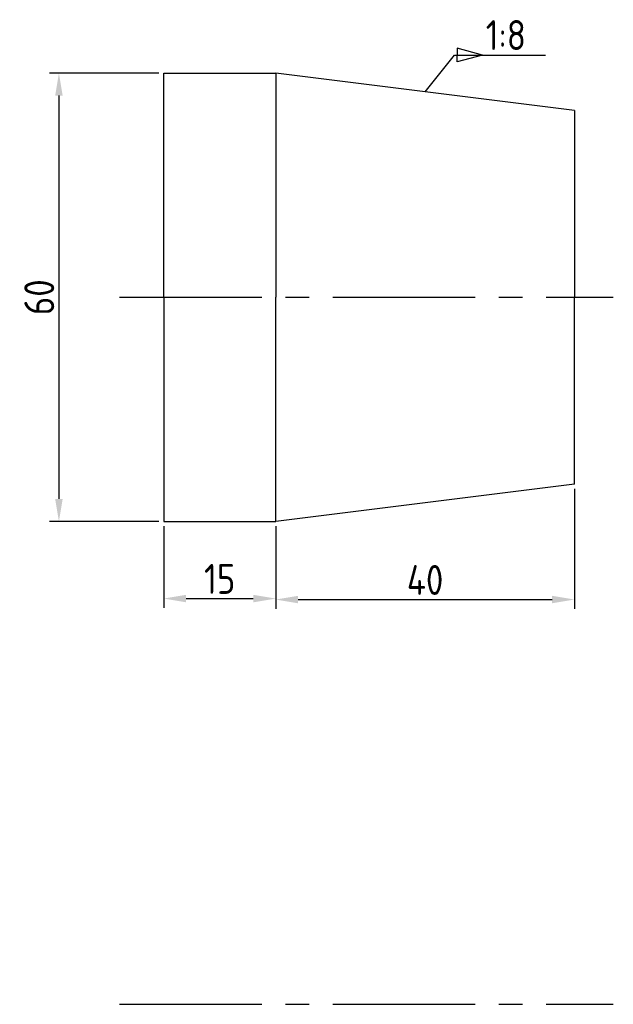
# Model space of a CAD drawing. Header units: millimetres. Extents: x 1766 to 3685, y 2551 to 5291.
import ezdxf

# ---------------------------------------------------------------- set-up
doc = ezdxf.new("R2010")
doc.units = ezdxf.units.MM
doc.linetypes.add('CENTER2', pattern=[28.575, 19.05, -3.175, 3.175, -3.175])
doc.layers.add('中心线', color=7, linetype='CENTER2')
doc.layers.add('尺寸线', color=7, linetype='Continuous')
doc.layers.add('粗实线', color=7, linetype='Continuous', lineweight=30)
doc.styles.get("Standard").update_dxf_attribs({"font": 'gbenor.shx'})
doc.dimstyles.new('机械制图', dxfattribs={"dimtxt": 4, "dimasz": 3, "dimexe": 1.25, "dimexo": 0.625, "dimtad": 1, "dimtoh": 1, "dimdec": 0, "dimdsep": 46, "dimtxsty": 'Standard', "dimcen": 2.5, "dimadec": 0, "dimazin": 0, "dimtfac": 1, "dimtdec": 0, "dimtmove": 0, "dimatfit": 3, "dimfxl": 1, "dimarcsym": 0})

# ---------------------------------------------------------------- blocks, each defined once
blk = doc.blocks.new('*D2')
at = {"layer": 'Defpoints', "color": 0, "transparency": 16777216}
for p in [(1784.89, 2675.34), (1770.86, 2615.34), (1784.89, 2615.34)]:
    blk.add_point(p, dxfattribs=at)
at = {"layer": '尺寸线', "color": 0, "lineweight": -2, "transparency": 16777216}
for p, q in [((1784.26, 2675.34), (1769.61, 2675.34)), ((1770.86, 2672.34), (1770.86, 2618.34)), ((1784.26, 2615.34), (1769.61, 2615.34))]:
    blk.add_line(p, q, dxfattribs=at)
at = {"layer": '尺寸线', "color": 0, "transparency": 16777216}
for points in [[(1770.36, 2672.34), (1771.36, 2672.34), (1770.86, 2675.34)], [(1770.36, 2618.34), (1771.36, 2618.34), (1770.86, 2615.34)]]:
    blk.add_solid(points, dxfattribs=at)
at = {"layer": '尺寸线', "color": 0, "transparency": 16777216, "insert": (1768.23, 2645.34), "char_height": 4, "attachment_point": 5, "rotation": 90}
blk.add_mtext('60', dxfattribs=at)
blk = doc.blocks.new('_None')
blk = doc.blocks.new('*D3')
at = {"layer": 'Defpoints', "color": 0, "transparency": 16777216}
for p in [(1784.89, 2615.34), (1799.89, 2615.34), (1799.89, 2605.01)]:
    blk.add_point(p, dxfattribs=at)
at = {"layer": '尺寸线', "color": 0, "lineweight": -2, "transparency": 16777216}
for p, q in [((1784.89, 2614.72), (1784.89, 2603.76)), ((1799.89, 2614.72), (1799.89, 2603.76)), ((1787.89, 2605.01), (1796.89, 2605.01))]:
    blk.add_line(p, q, dxfattribs=at)
at = {"layer": '尺寸线', "color": 0, "transparency": 16777216}
for points in [[(1787.89, 2605.51), (1787.89, 2604.51), (1784.89, 2605.01)], [(1796.89, 2605.51), (1796.89, 2604.51), (1799.89, 2605.01)]]:
    blk.add_solid(points, dxfattribs=at)
at = {"layer": '尺寸线', "color": 0, "transparency": 16777216, "insert": (1792.39, 2607.64), "char_height": 4, "attachment_point": 5}
blk.add_mtext('15', dxfattribs=at)
blk = doc.blocks.new('*D4')
at = {"layer": 'Defpoints', "color": 0, "transparency": 16777216}
for p in [(1839.89, 2620.34), (1799.89, 2615.34), (1839.89, 2604.88)]:
    blk.add_point(p, dxfattribs=at)
at = {"layer": '尺寸线', "color": 0, "lineweight": -2, "transparency": 16777216}
for p, q in [((1839.89, 2619.72), (1839.89, 2603.63)), ((1799.89, 2614.72), (1799.89, 2603.63)), ((1802.89, 2604.88), (1836.89, 2604.88))]:
    blk.add_line(p, q, dxfattribs=at)
at = {"layer": '尺寸线', "color": 0, "transparency": 16777216}
for points in [[(1802.89, 2605.38), (1802.89, 2604.38), (1799.89, 2604.88)], [(1836.89, 2605.38), (1836.89, 2604.38), (1839.89, 2604.88)]]:
    blk.add_solid(points, dxfattribs=at)
at = {"layer": '尺寸线', "color": 0, "transparency": 16777216, "insert": (1819.89, 2607.5), "char_height": 4, "attachment_point": 5}
blk.add_mtext('40', dxfattribs=at)

msp = doc.modelspace()

# ---------------------------------------------------------------- linework, layer by layer
at = {"layer": '中心线'}
for p, q in [((1778.96, 2645.34), (1845.09, 2645.34)), ((1778.96, 2550.71), (1845.09, 2550.71))]:
    msp.add_line(p, q, dxfattribs=at)
at = {"layer": '尺寸线'}
for p, q in [((1827.59, 2677.75), (1824.19, 2678.66)), ((1824.19, 2678.66), (1824.19, 2677.75)), ((1827.59, 2677.75), (1824.19, 2676.84)), ((1824.19, 2676.84), (1824.19, 2677.75))]:
    msp.add_line(p, q, dxfattribs=at)
at = {"layer": '粗实线'}
for p, q in [((1784.89, 2645.34), (1784.89, 2675.34)), ((1784.89, 2675.34), (1799.89, 2675.34)), ((1799.89, 2675.34), (1799.89, 2645.34)), ((1839.89, 2670.34), (1799.89, 2675.34)), ((1839.89, 2670.34), (1839.89, 2645.34)), ((1784.89, 2645.34), (1784.89, 2615.34)), ((1799.89, 2615.34), (1799.89, 2645.34)), ((1839.89, 2620.34), (1839.89, 2645.34)), ((1839.89, 2620.34), (1799.89, 2615.34)), ((1784.89, 2615.34), (1799.89, 2615.34))]:
    msp.add_line(p, q, dxfattribs=at)

# ---------------------------------------------------------------- texts
at = {"layer": '尺寸线', "insert": (1828.01, 2682.43), "char_height": 4, "attachment_point": 1}
msp.add_mtext_dynamic_manual_height_columns('1:8', width=8.328, gutter_width=12.5, heights=[0], dxfattribs=at)

# ---------------------------------------------------------------- dimensions: what is measured, and where the dimension line sits
at = {"layer": '尺寸线'}
dim = msp.add_linear_dim(base=(1770.86, 2615.34), p1=(1784.89, 2675.34), p2=(1784.89, 2615.34), angle=90, dimstyle='机械制图', override={"dimldrblk": 'None'}, dxfattribs=at)
dim.commit()
dim.dimension.update_dxf_attribs({"geometry": '*D2', "text_midpoint": (1768.23, 2645.34)})
dim = msp.add_linear_dim(base=(1839.89, 2604.88), p1=(1799.89, 2615.34), p2=(1839.89, 2620.34), dimstyle='机械制图', override={"dimldrblk": 'None'}, dxfattribs=at)
dim.commit()
dim.dimension.update_dxf_attribs({"geometry": '*D4', "text_midpoint": (1819.89, 2604.88), "dimtype": 160})
dim = msp.add_linear_dim(base=(1799.89, 2605.01), p1=(1784.89, 2615.34), p2=(1799.89, 2615.34), dimstyle='机械制图', override={"dimldrblk": 'None'}, dxfattribs=at)
dim.commit()
dim.dimension.update_dxf_attribs({"geometry": '*D3', "text_midpoint": (1792.39, 2607.64)})

# ---------------------------------------------------------------- leaders
msp.add_leader([(1819.89, 2672.84), (1823.81, 2677.75), (1836.03, 2677.75)], dimstyle='机械制图', override={"dimgap": 0.625, "dimtad": 0, "dimldrblk": 'None'}, dxfattribs=at)

doc.saveas('drawing.dxf')
